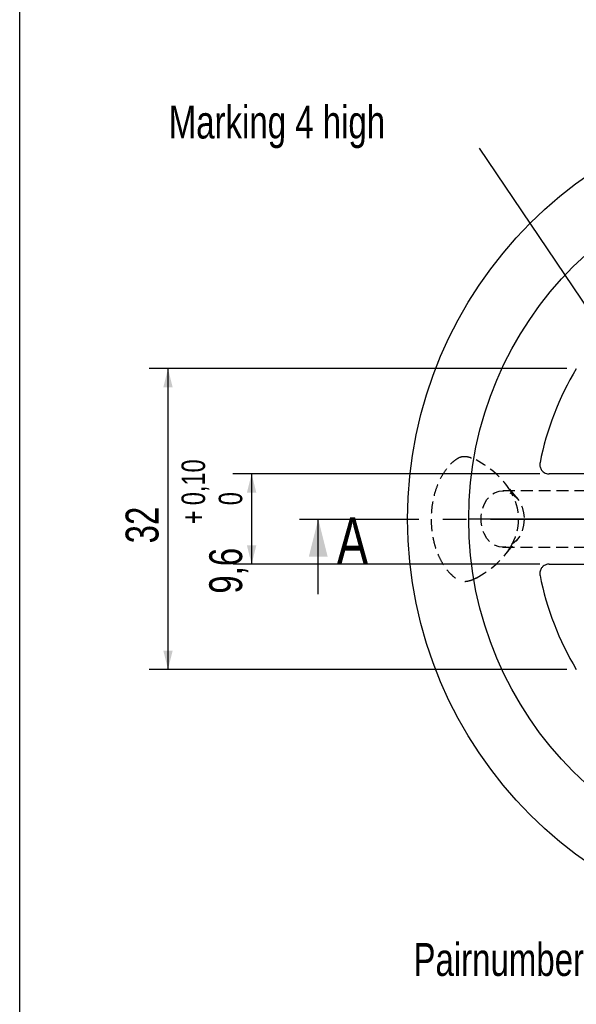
# Model space of a CAD drawing. Header units: millimetres. Extents: x 8 to 412, y 8 to 289.
# Tile 2 of 6: x 8 to 67, y 86 to 191. Entities that reach past the tile are written whole.
import ezdxf

# ---------------------------------------------------------------- set-up
doc = ezdxf.new("R2010")
doc.units = ezdxf.units.MM
doc.linetypes.add('CENTERX2', pattern=[20.32, 12.7, -2.54, 2.54, -2.54])
doc.linetypes.add('HIDDEN', pattern=[1.905, 1.27, -0.635])
for name, color, linetype in [('CENTERLINE', 4, 'CENTERX2'), ('DIMENSIONS', 2, 'Continuous'), ('HIDDEN', 3, 'HIDDEN'), ('TEXT', 2, 'Continuous')]:
    doc.layers.add(name, color=color, linetype=linetype)
doc.layers.add('OUTLINE', color=7, linetype='Continuous', lineweight=25)
doc.styles.add('SLDTEXTSTYLE0', font='TXT', dxfattribs={"width": 0.75})
doc.dimstyles.new('SLDDIMSTYLE0', dxfattribs={"dimtxt": 3.5, "dimasz": 2, "dimexe": 0, "dimexo": 0.0625, "dimgap": 0.875, "dimtad": 1, "dimrnd": 1e-09, "dimzin": 12, "dimdsep": 46, "dimtxsty": 'SLDTEXTSTYLE0', "dimsah": 1, "dimcen": 0.09, "dimadec": 0, "dimazin": 3, "dimtfac": 1, "dimtofl": 0, "dimtmove": 0, "dimatfit": 3, "dimfxl": 0, "dimfrac": 2, "dimtolj": 1, "dimtzin": 12, "dimarcsym": 0})
doc.dimstyles.new('SLDDIMSTYLE3', dxfattribs={"dimtxt": 3.5, "dimasz": 2, "dimexe": 0, "dimexo": 0.0625, "dimgap": 0.875, "dimtad": 1, "dimrnd": 1e-09, "dimzin": 12, "dimdsep": 46, "dimtxsty": 'SLDTEXTSTYLE0', "dimsah": 1, "dimcen": 0.09, "dimadec": 0, "dimazin": 3, "dimtol": 1, "dimtp": 0.1, "dimtfac": 1, "dimtofl": 0, "dimtmove": 0, "dimatfit": 3, "dimfxl": 0, "dimfrac": 2, "dimtolj": 1, "dimarcsym": 0})
doc.dimstyles.new('SLDDIMSTYLE5', dxfattribs={"dimtxt": 0.18, "dimasz": 2, "dimexe": 0, "dimexo": 0.0625, "dimgap": 0, "dimtad": 0, "dimtih": 1, "dimtoh": 1, "dimdec": 0, "dimrnd": 1e-09, "dimzin": 0, "dimdsep": 46, "dimtxsty": 'Standard', "dimsah": 1, "dimcen": 0.09, "dimadec": 0, "dimazin": 0, "dimtfac": 2, "dimtdec": 0, "dimtofl": 0, "dimtmove": 0, "dimatfit": 3, "dimfxl": 0, "dimfrac": 2, "dimtolj": 1, "dimtzin": 0, "dimarcsym": 0})

# ---------------------------------------------------------------- blocks, each defined once
blk = doc.blocks.new('_D')
at = {"layer": 'DIMENSIONS'}
for p, q in [((66.23, 153.43), (21.78, 153.43)), ((23.78, 153.43), (23.78, 121.43)), ((66.23, 121.43), (21.78, 121.43))]:
    blk.add_line(p, q, dxfattribs=at)
for points in [[(23.78, 153.43), (23.28, 151.43), (24.28, 151.43)], [(23.78, 121.43), (24.28, 123.43), (23.28, 123.43)]]:
    blk.add_solid(points, dxfattribs=at)
at = {"layer": 'DIMENSIONS', "insert": (19.27, 134.84), "char_height": 3.5, "attachment_point": 1, "rotation": 90, "style": 'SLDTEXTSTYLE0'}
blk.add_mtext('32', dxfattribs=at)
blk = doc.blocks.new('_D_3')
at = {"layer": 'DIMENSIONS'}
for p, q in [((63.34, 142.23), (30.68, 142.23)), ((32.68, 142.23), (32.68, 132.63)), ((63.34, 132.63), (30.68, 132.63))]:
    blk.add_line(p, q, dxfattribs=at)
for points in [[(32.68, 142.23), (32.18, 140.23), (33.18, 140.23)], [(32.68, 132.63), (33.18, 134.63), (32.18, 134.63)]]:
    blk.add_solid(points, dxfattribs=at)
at = {"layer": 'DIMENSIONS', "attachment_point": 1, "rotation": 90, "style": 'SLDTEXTSTYLE0'}
for s, insert, char_height in [('0,10', (25.22, 138.9), 2.5), ('0', (29.18, 138.9), 2.5), ('+', (25.22, 136.88), 2.5), ('9,6', (28.17, 129.49), 3.5)]:
    blk.add_mtext(s, dxfattribs=dict(at, insert=insert, char_height=char_height))
blk = doc.blocks.new('SW_CENTERMARKSYMBOL_0')
at = {"layer": 'CENTERLINE', "color": 0}
for p, q in [((0, 5), (0, 44.95)), ((0, 0), (0, 2.5)), ((-5, 0), (-40.5, 0)), ((0, 0), (-2.5, 0)), ((0, 0), (0, -2.5)), ((0, 0), (2.5, 0)), ((5, 0), (40.5, 0)), ((0, -5), (0, -40.5))]:
    blk.add_line(p, q, dxfattribs=at)

msp = doc.modelspace()

# ---------------------------------------------------------------- linework, layer by layer
at = {"layer": 'CENTERLINE'}
for p, q in [((37.76754, 137.4297), (151.89456, 137.4297)), ((60.59304, 137.4297), (93.64707, 137.4297))]:
    msp.add_line(p, q, dxfattribs=at)
at = {"layer": 'CENTERLINE', "linetype": 'Continuous'}
msp.add_line((39.76754, 129.4297), (39.76754, 137.4297), dxfattribs=at)
at = {"layer": 'CENTERLINE'}
msp.add_solid([(39.76754, 137.4297), (38.76754, 133.4297), (40.76754, 133.4297)], dxfattribs=at)
at = {"layer": 'HIDDEN'}
for p, q in [((81.64206, 140.4297), (59.37803, 140.4297)), ((60.95928, 139.60667), (59.62198, 141.26195)), ((59.62198, 133.59746), (60.95928, 135.25274)), ((59.37803, 134.4297), (81.64216, 134.4297))]:
    msp.add_line(p, q, dxfattribs=at)
at = {"layer": 'HIDDEN', "flags": 128}
msp.add_lwpolyline([(61.67616, 137.4297), (61.62243, 136.78479), (61.46376, 136.17004), (61.20756, 135.61418), (60.86581, 135.14322), (60.4545, 134.77917), (59.99285, 134.53905), (59.50245, 134.4341), (59.00623, 134.46922), (58.5274, 134.64277), (58.08835, 134.94664), (57.70959, 135.36661), (57.40886, 135.88304), (57.2002, 136.4718), (57.09337, 137.10535), (57.09337, 137.75406), (57.2002, 138.38761), (57.40886, 138.97637), (57.70959, 139.4928), (58.08835, 139.91277), (58.5274, 140.21663), (59.00623, 140.39018), (59.50245, 140.4253), (59.99285, 140.32035), (60.4545, 140.08024), (60.86581, 139.71619), (61.20756, 139.24523), (61.46376, 138.68937), (61.62243, 138.07462), (61.67616, 137.4297)], dxfattribs=at)
at = {"layer": 'HIDDEN'}
for centre, major_axis, start_param, end_param in [((49.0598, 137.4297), (-12.01087, 0), 3.523524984, 4.037914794), ((49.20599, 137.4297), (-11.88231, 0), 2.755310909, 3.527874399), ((49.0598, 137.4297), (-12.01087, 0), 2.245270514, 2.759660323)]:
    msp.add_ellipse(centre, major_axis=major_axis, ratio=0.670148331, start_param=start_param, end_param=end_param, dxfattribs=at)
for points, knots in [([(54.85264, 144.00518), (54.65947, 143.89383), (54.2732, 143.67116), (53.68216, 143.12214), (53.10426, 142.37726), (52.59101, 141.44023), (52.1962, 140.38973), (51.92932, 139.29867), (51.78992, 138.17286), (51.76904, 137.06259), (51.86628, 135.97514), (52.06764, 134.93792), (52.37028, 133.97027), (52.76164, 133.08336), (53.23173, 132.30574), (53.7525, 131.66812), (54.2983, 131.17183), (54.66784, 130.9601), (54.85264, 130.85422)], [0, 0, 0, 0, 0.0612892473, 0.1225599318, 0.1945172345, 0.2664391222, 0.3321982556, 0.3979402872, 0.4592782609, 0.520612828, 0.5800838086, 0.6395606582, 0.6992732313, 0.7589990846, 0.8208659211, 0.8827524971, 0.9413685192, 1, 1, 1, 1]), ([(54.85264, 144.00518), (54.96534, 144.045), (55.19115, 144.12477), (55.66631, 144.07753), (56.13994, 143.92777), (56.43204, 143.78087), (56.56043, 143.71631)], [0, 0, 0, 0, 0.270011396, 0.54099522, 0.798255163, 1, 1, 1, 1]), ([(60.21277, 140.4297), (60.21065, 140.4297), (60.20816, 140.4297), (60.20561, 140.4297), (60.20524, 140.4297)], [0, 0, 0, 0, 0.852507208, 1, 1, 1, 1]), ([(60.21277, 134.4297), (60.21065, 134.4297), (60.20816, 134.4297), (60.20561, 134.4297), (60.20524, 134.4297)], [0, 0, 0, 0, 0.852507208, 1, 1, 1, 1]), ([(56.56043, 131.1431), (56.50654, 131.11503), (56.27832, 130.99615), (55.85736, 130.82811), (55.35657, 130.73878), (55.03186, 130.77574), (54.89241, 130.83681), (54.85264, 130.85422)], [0, 0, 0, 0, 0.085581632, 0.362428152, 0.640191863, 0.897369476, 1, 1, 1, 1])]:
    msp.add_open_spline(points, degree=3, knots=knots, dxfattribs=at)
at = {"layer": 'OUTLINE'}
for p, q in [((8, 8), (8, 289)), ((68.77852, 142.2297), (64.34452, 142.2297)), ((64.34452, 132.6297), (68.77852, 132.6297))]:
    msp.add_line(p, q, dxfattribs=at)
for radius in [44.5, 38]:
    msp.add_circle((93.77852, 137.4297), radius, dxfattribs=at)
for centre, radius, start, end in [((93.77852, 137.4297), 31, 148.927049, 168.852622), ((64.34452, 143.2297), 1, 259.8075959, 270), ((64.34452, 131.6297), 1, 90, 100.1924041), ((93.77852, 137.4297), 31, 191.147378, 211.072951)]:
    msp.add_arc(centre, radius, start, end, dxfattribs=at)
for points, knots in [([(63.36339, 143.42304), (63.3631, 143.42154), (63.34067, 143.30676), (63.33592, 143.06309), (63.454, 142.7276), (63.66819, 142.47535), (63.90747, 142.3141), (64.08073, 142.26839), (64.16757, 142.24549)], [0, 0, 0, 0, 0.00335606, 0.256916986, 0.525847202, 0.721596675, 0.860464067, 1, 1, 1, 1]), ([(64.16757, 132.61392), (64.08073, 132.59101), (63.90747, 132.5453), (63.66819, 132.38406), (63.454, 132.13181), (63.33592, 131.79632), (63.34067, 131.55265), (63.3631, 131.43787), (63.36339, 131.43637)], [0, 0, 0, 0, 0.1395359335, 0.2784033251, 0.4741527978, 0.7430830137, 0.9966439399, 1, 1, 1, 1])]:
    msp.add_open_spline(points, degree=3, knots=knots, dxfattribs=at)

# ---------------------------------------------------------------- block references
at = {"layer": 'CENTERLINE'}
msp.add_blockref('SW_CENTERMARKSYMBOL_0', (93.77852, 137.4297), dxfattribs=at)

# ---------------------------------------------------------------- texts
at = {"layer": 'CENTERLINE', "insert": (41.7394, 137.59784), "char_height": 5, "attachment_point": 1, "style": 'SLDTEXTSTYLE0'}
msp.add_mtext('A', dxfattribs=at)
at = {"layer": 'TEXT', "char_height": 3.5, "attachment_point": 1, "style": 'SLDTEXTSTYLE0'}
for s, insert in [('Marking 4 high', (23.85831, 181.4222)), ('Pairnumber 4 high', (49.90148, 92.3151))]:
    msp.add_mtext(s, dxfattribs=dict(at, insert=insert))

# ---------------------------------------------------------------- dimensions: what is measured, and where the dimension line sits
at = {"layer": 'DIMENSIONS'}
for base, p1, p2, dimstyle, picture, middle in [((23.77852, 121.4297), (67.22668, 153.4297), (67.22668, 121.4297), 'SLDDIMSTYLE0', '_D', (23.77852, 137.4297)), ((32.68262, 132.6297), (64.34452, 142.2297), (64.34452, 132.6297), 'SLDDIMSTYLE3', '_D_3', (32.68262, 137.4297))]:
    dim = msp.add_linear_dim(base=base, p1=p1, p2=p2, angle=90, dimstyle=dimstyle, dxfattribs=at)
    dim.commit()
    dim.dimension.update_dxf_attribs({"geometry": picture, "text_midpoint": middle, "dimtype": 160})

# ---------------------------------------------------------------- leaders
at = {"layer": 'TEXT'}
msp.add_leader([(77.55764, 146.30807), (56.92796, 176.87662)], dimstyle='SLDDIMSTYLE5', dxfattribs=at)

doc.saveas('drawing.dxf')
